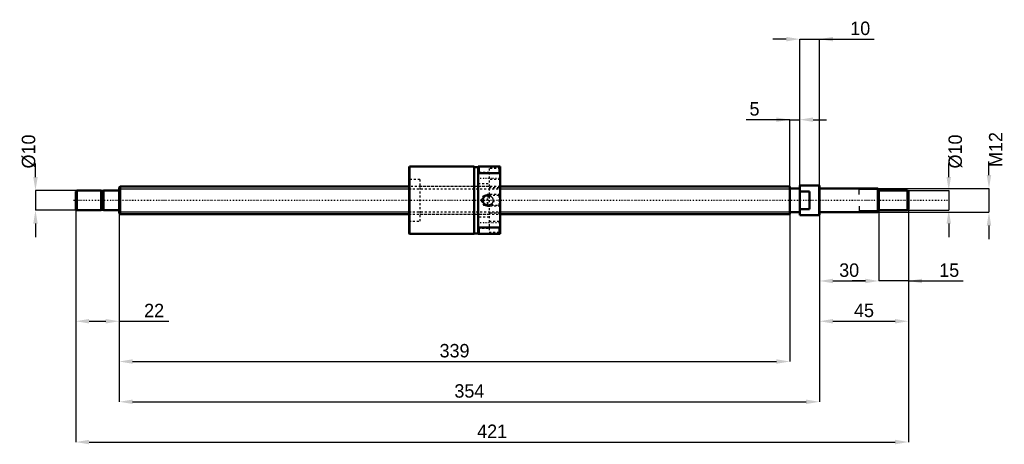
# Model space of a CAD drawing. Header units: millimetres. Extents: x -50 to 447, y -123 to 91.
import ezdxf

# ---------------------------------------------------------------- set-up
doc = ezdxf.new("R2010")
doc.units = ezdxf.units.MM
doc.linetypes.add('Center', pattern=[1.5, 0.45, -0.5, 0.05, -0.5])
doc.linetypes.add('Dashed', pattern=[2, 1, -1])
for name, color, linetype, lineweight in [('2d ConnectionPoints', 7, 'Continuous', 50), ('AM_0', 7, 'Continuous', 50), ('AM_4', 3, 'Continuous', 25), ('AM_5', 3, 'Continuous', 25), ('AM_7', 7, 'Center', 25), ('AM_9', 6, 'Dashed', 25)]:
    doc.layers.add(name, color=color, linetype=linetype, lineweight=lineweight)
doc.dimstyles.new('ISO-25', dxfattribs={"dimtxt": 2.5, "dimasz": 2.5, "dimexe": 1.25, "dimexo": 0.625, "dimtad": 1, "dimtxsty": 'Standard', "dimcen": 2.5, "dimadec": 0, "dimazin": 0, "dimtfac": 1, "dimtmove": 0, "dimatfit": 3, "dimfxl": 0, "dimarcsym": 0})

# ---------------------------------------------------------------- blocks, each defined once
blk = doc.blocks.new('1_BNK_1408_2_5RRG0_421LC5YRR0_Nut_0_in_BNK1408_2_5RRG0_421LC5Y_192_50__0')
at = {"layer": 'AM_0'}
for p, q in [((146.75, 17), (146.5, 16.75)), ((146.5, 16.75), (146.5, -16.75)), ((179.5, 17), (146.75, 17)), ((146.75, 17), (146.75, -17)), ((179.5, 17), (179.5, -17)), ((181.5, 16.7), (179.5, 16.7)), ((181.5, 17), (181.5, -17)), ((192.5, 17), (181.5, 17)), ((181.75, 17), (181.75, 13.68)), ((192.25, 17), (192.25, 13.68)), ((192.5, 17), (192.5, -17)), ((181.5, 13.16), (181.75, 13.68)), ((181.75, 13.68), (192.25, 13.68)), ((192.25, 13.68), (192.5, 13.16)), ((181.75, -13.68), (181.5, -13.16)), ((181.75, -13.68), (181.75, -17)), ((192.25, -13.68), (181.75, -13.68)), ((192.5, -13.16), (192.25, -13.68)), ((192.25, -13.68), (192.25, -17)), ((146.5, -16.75), (146.75, -17)), ((146.75, -17), (179.5, -17)), ((179.5, -16.7), (181.5, -16.7)), ((181.5, -17), (192.5, -17))]:
    blk.add_line(p, q, dxfattribs=at)
at = {"layer": 'AM_5', "linetype": 'Dashed'}
for p, q in [((185.06, 2.46), (186, 3)), ((192.5, 3), (186, 3)), ((186, 3), (186, -3)), ((185.06, -2.46), (186, -3)), ((192.5, -3), (186, -3))]:
    blk.add_line(p, q, dxfattribs=at)
blk.add_arc((186.5, 0), 3, 75, 15, dxfattribs=at)
at = {"layer": 'AM_7'}
for p, q in [((180.95, 11.25), (193.05, 11.25)), ((186.5, -3.15), (186.5, 3.15)), ((180.95, -11.25), (193.05, -11.25))]:
    blk.add_line(p, q, dxfattribs=at)
at = {"layer": 'AM_9'}
for p, q in [((192.5, 16), (187, 16)), ((187, 16), (187, -16)), ((152, 10.5), (146.5, 10.5)), ((152, 10.5), (152, -10.5)), ((187, 14), (181.5, 14)), ((192.5, 10.5), (187, 10.5)), ((187, 7), (152, 7)), ((181.5, 8.5), (187, 8.5)), ((187, 6.5), (192.5, 6.5)), ((184.17, 2.46), (182.75, 0)), ((182.75, 0), (184.17, -2.46)), ((191.96, 2.46), (184.17, 2.46)), ((184.17, 2.46), (184.17, -2.46)), ((192.5, 3), (191.96, 2.46)), ((191.96, 2.46), (191.96, -2.46)), ((184.17, -2.46), (191.96, -2.46)), ((191.96, -2.46), (192.5, -3)), ((152, -7), (187, -7)), ((187, -8.5), (181.5, -8.5)), ((192.5, -6.5), (187, -6.5)), ((146.5, -10.5), (152, -10.5)), ((181.5, -14), (187, -14)), ((187, -10.5), (192.5, -10.5)), ((187, -16), (192.5, -16))]:
    blk.add_line(p, q, dxfattribs=at)
for points in [[(184.17, -0.78), (184.09, -0.48), (184.05, -0.17), (184.05, 0.15), (184.09, 0.47), (184.17, 0.78)], [(184.17, 0.78), (184.25, 0.98), (184.34, 1.18), (184.45, 1.36), (184.58, 1.53), (184.72, 1.69), (184.87, 1.84), (185.04, 1.98), (185.22, 2.1), (185.41, 2.2), (185.6, 2.29), (185.8, 2.36), (186.01, 2.41), (186.22, 2.44), (186.44, 2.46), (186.5, 2.46)], [(186.5, 2.46), (186.71, 2.45), (186.93, 2.42), (187.14, 2.37), (187.34, 2.31), (187.54, 2.23), (187.73, 2.13), (187.91, 2.01), (188.08, 1.88), (188.24, 1.74), (188.38, 1.58), (188.51, 1.41), (188.63, 1.23), (188.73, 1.04), (188.81, 0.84), (188.87, 0.64), (188.92, 0.43), (188.95, 0.21), (188.96, 0), (188.95, -0.21), (188.92, -0.43), (188.87, -0.64), (188.81, -0.84), (188.73, -1.04), (188.63, -1.23), (188.51, -1.41), (188.38, -1.58), (188.24, -1.74), (188.08, -1.88), (187.91, -2.01), (187.73, -2.13), (187.54, -2.23), (187.34, -2.31), (187.14, -2.37), (186.93, -2.42), (186.71, -2.45), (186.5, -2.46)], [(186.5, -2.46), (186.29, -2.45), (186.07, -2.42), (185.86, -2.37), (185.66, -2.31), (185.46, -2.23), (185.27, -2.13), (185.09, -2.01), (184.92, -1.88), (184.76, -1.74), (184.62, -1.58), (184.49, -1.41), (184.37, -1.23), (184.27, -1.04), (184.19, -0.84), (184.17, -0.78)]]:
    blk.add_lwpolyline(points, dxfattribs=at)
blk = doc.blocks.new('2_BNK_1408_2_5RRG0_421LC5Y_Shaft_0_in_BNK1408_2_5RRG0_421LC5Y_192_50__0')
at = {"layer": 'AM_0'}
for p, q in [((-21.5, 5), (-22, 4.5)), ((-9.15, 5), (-21.5, 5)), ((-21.5, 5), (-21.5, -5)), ((-9.15, 5), (-9.15, -5)), ((-0.2, 5), (-8, 5)), ((-8, 5), (-8, -5)), ((0.5, 7), (0, 6.5)), ((0, 6.5), (0, -6.5)), ((146.5, 7), (0.5, 7)), ((0.5, 7), (0.5, -7)), ((339, 7), (192.5, 7)), ((339, 7), (339, -7)), ((344, 6), (339, 6)), ((344, 7.5), (344, -7.5)), ((353.8, 7.5), (344, 7.5)), ((354, 7.3), (353.8, 7.5)), ((353.8, 7.5), (353.8, -7.5)), ((354, 7.3), (354, -7.3)), ((383.5, 6), (354.2, 6)), ((384, 5.5), (383.5, 6)), ((383.5, 6), (383.5, -6)), ((384, 5.5), (384, -5.5)), ((398.5, 5), (384, 5)), ((399, 4.5), (398.5, 5)), ((398.5, 5), (398.5, -5)), ((-22, 4.5), (-22, -4.5)), ((-8, 4.8), (-9.15, 4.8)), ((349, 4.5), (344, 4.5)), ((349, 4.5), (349, -4.5)), ((399, 4.5), (399, -4.5)), ((-22, -4.5), (-21.5, -5)), ((-9.15, -4.8), (-8, -4.8)), ((344, -4.5), (349, -4.5)), ((398.5, -5), (399, -4.5)), ((-21.5, -5), (-9.15, -5)), ((-8, -5), (-0.2, -5)), ((0, -6.5), (0.5, -7)), ((0.5, -7), (146.5, -7)), ((192.5, -7), (339, -7)), ((339, -6), (344, -6)), ((344, -7.5), (353.8, -7.5)), ((353.8, -7.5), (354, -7.3)), ((354.2, -6), (383.5, -6)), ((383.5, -6), (384, -5.5)), ((384, -5), (398.5, -5))]:
    blk.add_line(p, q, dxfattribs=at)
for centre, start, end in [((-0.2, 5.2), 270, 0), ((354.2, 6.2), 180, 270), ((-0.2, -5.2), 360, 90), ((354.2, -6.2), 90, 180)]:
    blk.add_arc(centre, 0.2, start, end, dxfattribs=at)
at = {"layer": 'AM_4'}
for p, q in [((-0.2, 5), (-0.2, -5)), ((354.2, 6), (354.2, -6))]:
    blk.add_line(p, q, dxfattribs=at)
at = {"layer": 'AM_5'}
for p, q in [((0, 5.773), (146.5, 5.773)), ((192.5, 5.773), (339, 5.773)), ((339, 3.5), (339, 5.773)), ((384, 5.3865), (374, 5.3865)), ((374, 3), (374, 5.3865)), ((339, -3.5), (339, -5.773)), ((374, -3), (374, -5.3865)), ((0, -5.773), (146.5, -5.773)), ((192.5, -5.773), (339, -5.773)), ((384, -5.3865), (374, -5.3865))]:
    blk.add_line(p, q, dxfattribs=at)
at = {"layer": 'AM_5', "linetype": 'Dashed'}
for p, q in [((146.5, 5.773), (192.5, 5.773)), ((146.5, -5.773), (192.5, -5.773))]:
    blk.add_line(p, q, dxfattribs=at)
at = {"layer": 'AM_7'}
blk.add_line((-23.1, 0), (418.95, 0), dxfattribs=at)
at = {"layer": 'AM_9'}
for p, q in [((192.5, 7), (146.5, 7)), ((146.5, -7), (192.5, -7))]:
    blk.add_line(p, q, dxfattribs=at)
blk = doc.blocks.new('*D3')
at = {"layer": 'AM_5', "color": 0, "lineweight": -2}
for p, q in [((-22, -4.5), (-22, -61.07)), ((0, -6.5), (0, -61.07)), ((-15.22, -61.07), (-6.78, -61.07)), ((0, -61.07), (25.15, -61.07))]:
    blk.add_line(p, q, dxfattribs=at)
at = {"layer": 'AM_5', "color": 0}
for points in [[(-15.22, -59.94), (-15.22, -62.2), (-22, -61.07)], [(-6.78, -62.2), (-6.78, -59.94), (0, -61.07)]]:
    blk.add_solid(points, dxfattribs=at)
at = {"layer": 'Defpoints', "color": 0}
for p in [(-22, -4.5), (0, -6.5), (0, -61.07)]:
    blk.add_point(p, dxfattribs=at)
at = {"layer": 'AM_5', "color": 0, "insert": (17.63, -55.65), "char_height": 6.78, "attachment_point": 5}
blk.add_mtext('22', dxfattribs=at)
blk = doc.blocks.new('*D4')
at = {"layer": 'AM_5', "color": 0, "lineweight": -2}
for p, q in [((399, -4.5), (399, -40.73)), ((384, -5.5), (384, -40.73)), ((377.22, -40.73), (370.44, -40.73)), ((399, -40.73), (384, -40.73)), ((399, -40.73), (426.64, -40.73)), ((405.78, -40.73), (412.56, -40.73))]:
    blk.add_line(p, q, dxfattribs=at)
at = {"layer": 'AM_5', "color": 0}
for points in [[(377.22, -41.86), (377.22, -39.6), (384, -40.73)], [(405.78, -39.6), (405.78, -41.86), (399, -40.73)]]:
    blk.add_solid(points, dxfattribs=at)
at = {"layer": 'Defpoints', "color": 0}
for p in [(399, -4.5), (384, -5.5), (384, -40.73)]:
    blk.add_point(p, dxfattribs=at)
at = {"layer": 'AM_5', "color": 0, "insert": (419.6, -35.31), "char_height": 6.78, "attachment_point": 5}
blk.add_mtext('15', dxfattribs=at)
blk = doc.blocks.new('*D5')
at = {"layer": 'AM_5', "color": 0, "lineweight": -2}
for p, q in [((354, -7.3), (354, -40.73)), ((384, -5.5), (384, -40.73)), ((360.78, -40.73), (377.22, -40.73))]:
    blk.add_line(p, q, dxfattribs=at)
at = {"layer": 'AM_5', "color": 0}
for points in [[(360.78, -39.6), (360.78, -41.86), (354, -40.73)], [(377.22, -41.86), (377.22, -39.6), (384, -40.73)]]:
    blk.add_solid(points, dxfattribs=at)
at = {"layer": 'Defpoints', "color": 0}
for p in [(354, -7.3), (384, -5.5), (384, -40.73)]:
    blk.add_point(p, dxfattribs=at)
at = {"layer": 'AM_5', "color": 0, "insert": (369, -35.306), "char_height": 6.78, "attachment_point": 5}
blk.add_mtext('30', dxfattribs=at)
blk = doc.blocks.new('*D6')
at = {"layer": 'AM_5', "color": 0, "lineweight": -2}
for p, q in [((399, -4.5), (399, -61.07)), ((354, -7.3), (354, -61.07)), ((360.78, -61.07), (392.22, -61.07))]:
    blk.add_line(p, q, dxfattribs=at)
at = {"layer": 'AM_5', "color": 0}
for points in [[(360.78, -59.94), (360.78, -62.2), (354, -61.07)], [(392.22, -62.2), (392.22, -59.94), (399, -61.07)]]:
    blk.add_solid(points, dxfattribs=at)
at = {"layer": 'Defpoints', "color": 0}
for p in [(399, -4.5), (354, -7.3), (399, -61.07)]:
    blk.add_point(p, dxfattribs=at)
at = {"layer": 'AM_5', "color": 0, "insert": (376.5, -55.646), "char_height": 6.78, "attachment_point": 5}
blk.add_mtext('45', dxfattribs=at)
blk = doc.blocks.new('*D7')
at = {"layer": 'AM_5', "color": 0, "lineweight": -2}
for p, q in [((337.22, 81.41), (330.44, 81.41)), ((344, -7.5), (344, 81.41)), ((344, 81.41), (354, 81.41)), ((354, -7.3), (354, 81.41)), ((354, 81.41), (381.64, 81.41)), ((360.78, 81.41), (367.56, 81.41))]:
    blk.add_line(p, q, dxfattribs=at)
at = {"layer": 'AM_5', "color": 0}
for points in [[(337.22, 80.28), (337.22, 82.54), (344, 81.41)], [(360.78, 82.54), (360.78, 80.28), (354, 81.41)]]:
    blk.add_solid(points, dxfattribs=at)
at = {"layer": 'Defpoints', "color": 0}
for p in [(354, 81.41), (344, -7.5), (354, -7.3)]:
    blk.add_point(p, dxfattribs=at)
at = {"layer": 'AM_5', "color": 0, "insert": (374.6, 86.83), "char_height": 6.78, "attachment_point": 5}
blk.add_mtext('10', dxfattribs=at)
blk = doc.blocks.new('*D8')
at = {"layer": 'AM_5', "color": 0, "lineweight": -2}
for p, q in [((339, 40.73), (316.852, 40.73)), ((332.22, 40.73), (325.44, 40.73)), ((339, -5.773), (339, 40.73)), ((339, 40.73), (344, 40.73)), ((344, -7.5), (344, 40.73)), ((350.78, 40.73), (357.56, 40.73))]:
    blk.add_line(p, q, dxfattribs=at)
at = {"layer": 'AM_5', "color": 0}
for points in [[(332.22, 39.6), (332.22, 41.86), (339, 40.73)], [(350.78, 41.86), (350.78, 39.6), (344, 40.73)]]:
    blk.add_solid(points, dxfattribs=at)
at = {"layer": 'Defpoints', "color": 0}
for p in [(344, 40.73), (339, -5.773), (344, -7.5)]:
    blk.add_point(p, dxfattribs=at)
at = {"layer": 'AM_5', "color": 0, "insert": (321.146, 46.154), "char_height": 6.78, "attachment_point": 5}
blk.add_mtext('5', dxfattribs=at)
blk = doc.blocks.new('*D9')
at = {"layer": 'AM_5', "color": 0, "lineweight": -2}
for p, q in [((0, -6.5), (0, -81.41)), ((339, -5.773), (339, -81.41)), ((6.78, -81.41), (332.22, -81.41))]:
    blk.add_line(p, q, dxfattribs=at)
at = {"layer": 'AM_5', "color": 0}
for points in [[(6.78, -80.28), (6.78, -82.54), (0, -81.41)], [(332.22, -82.54), (332.22, -80.28), (339, -81.41)]]:
    blk.add_solid(points, dxfattribs=at)
at = {"layer": 'Defpoints', "color": 0}
for p in [(0, -6.5), (339, -5.773), (339, -81.41)]:
    blk.add_point(p, dxfattribs=at)
at = {"layer": 'AM_5', "color": 0, "insert": (169.5, -75.986), "char_height": 6.78, "attachment_point": 5}
blk.add_mtext('339', dxfattribs=at)
blk = doc.blocks.new('*D10')
at = {"layer": 'AM_5', "color": 0, "lineweight": -2}
for p, q in [((0, -6.5), (0, -101.75)), ((354, -7.3), (354, -101.75)), ((6.78, -101.75), (347.22, -101.75))]:
    blk.add_line(p, q, dxfattribs=at)
at = {"layer": 'AM_5', "color": 0}
for points in [[(6.78, -100.62), (6.78, -102.88), (0, -101.75)], [(347.22, -102.88), (347.22, -100.62), (354, -101.75)]]:
    blk.add_solid(points, dxfattribs=at)
at = {"layer": 'Defpoints', "color": 0}
for p in [(0, -6.5), (354, -7.3), (354, -101.75)]:
    blk.add_point(p, dxfattribs=at)
at = {"layer": 'AM_5', "color": 0, "insert": (177, -96.326), "char_height": 6.78, "attachment_point": 5}
blk.add_mtext('354', dxfattribs=at)
blk = doc.blocks.new('*D11')
at = {"layer": 'AM_5', "color": 0, "lineweight": -2}
for p, q in [((-22, -4.5), (-22, -122.09)), ((399, -4.5), (399, -122.09)), ((-15.22, -122.09), (392.22, -122.09))]:
    blk.add_line(p, q, dxfattribs=at)
at = {"layer": 'AM_5', "color": 0}
for points in [[(-15.22, -120.96), (-15.22, -123.22), (-22, -122.09)], [(392.22, -123.22), (392.22, -120.96), (399, -122.09)]]:
    blk.add_solid(points, dxfattribs=at)
at = {"layer": 'Defpoints', "color": 0}
for p in [(-22, -4.5), (399, -4.5), (399, -122.09)]:
    blk.add_point(p, dxfattribs=at)
at = {"layer": 'AM_5', "color": 0, "insert": (188.5, -116.666), "char_height": 6.78, "attachment_point": 5}
blk.add_mtext('421', dxfattribs=at)
blk = doc.blocks.new('*D12')
at = {"layer": 'AM_5', "color": 0, "lineweight": -2}
for p, q in [((-42.34, 11.78), (-42.34, 18.56)), ((-21.5, 5), (-42.34, 5)), ((-42.34, 5), (-42.34, -5)), ((-21.5, -5), (-42.34, -5)), ((-42.34, -11.78), (-42.34, -18.56))]:
    blk.add_line(p, q, dxfattribs=at)
at = {"layer": 'AM_5', "color": 0}
for points in [[(-43.47, 11.78), (-41.21, 11.78), (-42.34, 5)], [(-41.21, -11.78), (-43.47, -11.78), (-42.34, -5)]]:
    blk.add_solid(points, dxfattribs=at)
at = {"layer": 'Defpoints', "color": 0}
for p in [(-21.5, 5), (-42.34, -5), (-21.5, -5)]:
    blk.add_point(p, dxfattribs=at)
at = {"layer": 'AM_5', "color": 0, "insert": (-45.73, 24.662), "char_height": 6.78, "attachment_point": 5, "rotation": 90}
blk.add_mtext('Ø10', dxfattribs=at)
blk = doc.blocks.new('*D13')
at = {"layer": 'AM_5', "color": 0, "lineweight": -2}
for p, q in [((419.34, 11.78), (419.34, 18.56)), ((398.5, 5), (419.34, 5)), ((419.34, 5), (419.34, -5)), ((398.5, -5), (419.34, -5)), ((419.34, -11.78), (419.34, -18.56))]:
    blk.add_line(p, q, dxfattribs=at)
at = {"layer": 'AM_5', "color": 0}
for points in [[(418.21, 11.78), (420.47, 11.78), (419.34, 5)], [(420.47, -11.78), (418.21, -11.78), (419.34, -5)]]:
    blk.add_solid(points, dxfattribs=at)
at = {"layer": 'Defpoints', "color": 0}
for p in [(398.5, 5), (398.5, -5), (419.34, -5)]:
    blk.add_point(p, dxfattribs=at)
at = {"layer": 'AM_5', "color": 0, "insert": (422.73, 24.662), "char_height": 6.78, "attachment_point": 5, "rotation": 90}
blk.add_mtext('Ø10', dxfattribs=at)
blk = doc.blocks.new('*D14')
at = {"layer": 'AM_5', "color": 0, "lineweight": -2}
for p, q in [((439.68, 12.78), (439.68, 19.56)), ((383.5, 6), (439.68, 6)), ((439.68, 6), (439.68, -6)), ((383.5, -6), (439.68, -6)), ((439.68, -12.78), (439.68, -19.56))]:
    blk.add_line(p, q, dxfattribs=at)
at = {"layer": 'AM_5', "color": 0}
for points in [[(438.55, 12.78), (440.81, 12.78), (439.68, 6)], [(440.81, -12.78), (438.55, -12.78), (439.68, -6)]]:
    blk.add_solid(points, dxfattribs=at)
at = {"layer": 'Defpoints', "color": 0}
for p in [(383.5, 6), (383.5, -6), (439.68, -6)]:
    blk.add_point(p, dxfattribs=at)
at = {"layer": 'AM_5', "color": 0, "insert": (443.07, 25.662), "char_height": 6.78, "attachment_point": 5, "rotation": 90}
blk.add_mtext('M12', dxfattribs=at)

msp = doc.modelspace()

# ---------------------------------------------------------------- linework, layer by layer
at = {"layer": '2d ConnectionPoints'}
for p in [(0, 0), (349, 0)]:
    msp.add_point(p, dxfattribs=at)

# ---------------------------------------------------------------- block references
for name in ['1_BNK_1408_2_5RRG0_421LC5YRR0_Nut_0_in_BNK1408_2_5RRG0_421LC5Y_192_50__0', '2_BNK_1408_2_5RRG0_421LC5Y_Shaft_0_in_BNK1408_2_5RRG0_421LC5Y_192_50__0']:
    msp.add_blockref(name, (0, 0))

# ---------------------------------------------------------------- dimensions: what is measured, and where the dimension line sits
at = {"layer": 'AM_5'}
for base, p1, p2, text, picture, middle in [((354, 81.41), (344, -7.5), (354, -7.3), '10', '*D7', (374.598, 81.41)), ((344, 40.73), (339, -5.773), (344, -7.5), '5', '*D8', (321.146, 40.73)), ((0, -61.07), (-22, -4.5), (0, -6.5), '22', '*D3', (17.628, -61.07)), ((399, -122.09), (-22, -4.5), (399, -4.5), '421', '*D11', (188.5, -122.09)), ((399, -61.07), (354, -7.3), (399, -4.5), '45', '*D6', (376.5, -61.07)), ((384, -40.73), (399, -4.5), (384, -5.5), '15', '*D4', (419.598, -40.73)), ((339, -81.41), (0, -6.5), (339, -5.773), '339', '*D9', (169.5, -81.41)), ((354, -101.75), (0, -6.5), (354, -7.3), '354', '*D10', (177, -101.75)), ((384, -40.73), (354, -7.3), (384, -5.5), '30', '*D5', (369, -40.73))]:
    dim = msp.add_linear_dim(base=base, p1=p1, p2=p2, text=text, dimstyle='ISO-25', override={"dimtxt": 6.78, "dimasz": 6.78, "dimexe": 0, "dimexo": 0, "dimgap": 2.034}, dxfattribs=at)
    dim.commit()
    dim.dimension.update_dxf_attribs({"geometry": picture, "text_midpoint": middle, "dimtype": 160})
for base, p1, p2, text, picture, middle in [((439.68, -6), (383.5, 6), (383.5, -6), 'M12', '*D14', (443.07, 25.662)), ((-42.34, -5), (-21.5, 5), (-21.5, -5), 'Ø10', '*D12', (-45.73, 24.662)), ((419.34, -5), (398.5, 5), (398.5, -5), 'Ø10', '*D13', (422.73, 24.662))]:
    dim = msp.add_linear_dim(base=base, p1=p1, p2=p2, angle=90, text=text, dimstyle='ISO-25', override={"dimtxt": 6.78, "dimasz": 6.78, "dimexe": 0, "dimexo": 0, "dimgap": 2.034}, dxfattribs=at)
    dim.commit()
    dim.dimension.update_dxf_attribs({"geometry": picture, "text_midpoint": middle, "dimtype": 160, "text_rotation": 90})

doc.saveas('drawing.dxf')
